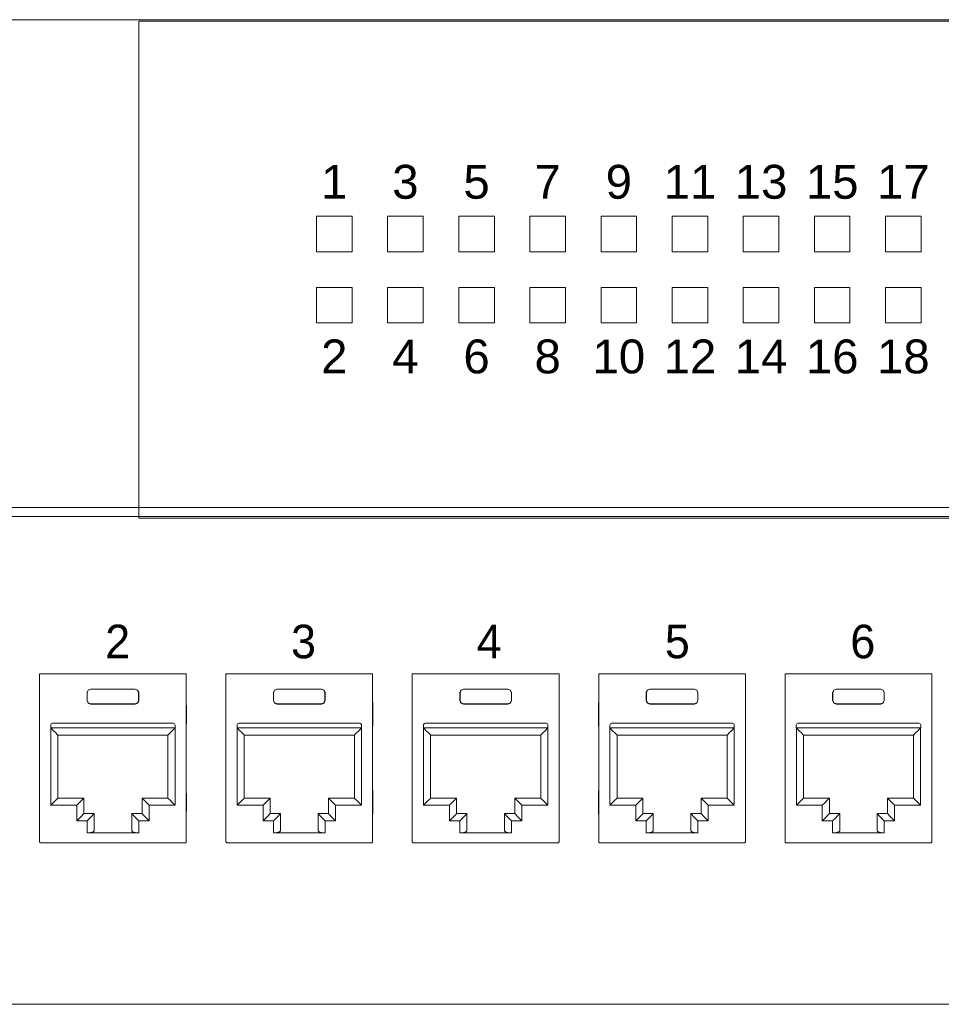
# Model space of a CAD drawing. Header units: millimetres. Extents: x 83969 to 164243, y -22860 to 4849.
# Tile 82 of 156: x 163436.43 to 163441.62, y -21366.27 to -21360.73. Entities that reach past the tile are written whole.
import ezdxf
from ezdxf.enums import TextEntityAlignment as Align

# ---------------------------------------------------------------- set-up
doc = ezdxf.new("R2010")
doc.units = ezdxf.units.MM
doc.layers.get('0').update_dxf_attribs({"color": 251, "lineweight": 0})
doc.styles.add('_LANSTER_01', font='romans.shx')
doc.styles.add('Arial10', font='arial.ttf', dxfattribs={"height": 10})

# ---------------------------------------------------------------- blocks, each defined once
blk = doc.blocks.new('Switch 24xGE')
at = {"color": 144}
for points in [[(-306.45, 0), (0, 0), (0, 27.955), (-306.45, 27.955)], [(-262.449, 16.898), (-260.449, 16.898), (-260.449, 14.898), (-262.449, 14.898)], [(-258.449, 16.898), (-256.449, 16.898), (-256.449, 14.898), (-258.449, 14.898)], [(-254.449, 16.898), (-252.449, 16.898), (-252.449, 14.898), (-254.449, 14.898)], [(-250.449, 16.898), (-248.449, 16.898), (-248.449, 14.898), (-250.449, 14.898)], [(-246.449, 16.898), (-244.449, 16.898), (-244.449, 14.898), (-246.449, 14.898)], [(-242.449, 16.898), (-240.449, 16.898), (-240.449, 14.898), (-242.449, 14.898)], [(-238.449, 16.898), (-236.449, 16.898), (-236.449, 14.898), (-238.449, 14.898)], [(-234.449, 16.898), (-232.449, 16.898), (-232.449, 14.898), (-234.449, 14.898)], [(-230.449, 16.898), (-228.449, 16.898), (-228.449, 14.898), (-230.449, 14.898)], [(-262.449, 12.898), (-260.449, 12.898), (-260.449, 10.898), (-262.449, 10.898)], [(-258.449, 12.898), (-256.449, 12.898), (-256.449, 10.898), (-258.449, 10.898)], [(-254.449, 12.898), (-252.449, 12.898), (-252.449, 10.898), (-254.449, 10.898)], [(-250.449, 12.898), (-248.449, 12.898), (-248.449, 10.898), (-250.449, 10.898)], [(-246.449, 12.898), (-244.449, 12.898), (-244.449, 10.898), (-246.449, 10.898)], [(-242.449, 12.898), (-240.449, 12.898), (-240.449, 10.898), (-242.449, 10.898)], [(-238.449, 12.898), (-236.449, 12.898), (-236.449, 10.898), (-238.449, 10.898)], [(-234.449, 12.898), (-232.449, 12.898), (-232.449, 10.898), (-234.449, 10.898)], [(-230.449, 12.898), (-228.449, 12.898), (-228.449, 10.898), (-230.449, 10.898)]]:
    blk.add_lwpolyline(points, close=True, dxfattribs=at)
blk.add_lwpolyline([(-272.449, 27.876), (-34, 27.876), (-34, -0.079), (-272.449, -0.079)], close=True)
at = {"color": 144, "style": 'Arial10'}
for s, p in [('1', (-261.449, 17.883)), ('3', (-257.449, 17.883)), ('5', (-253.449, 17.883)), ('7', (-249.449, 17.883)), ('9', (-245.449, 17.883)), ('11', (-241.449, 17.883)), ('13', (-237.449, 17.883)), ('15', (-233.449, 17.883)), ('17', (-229.449, 17.883)), ('2', (-261.449, 8.058)), ('6', (-253.449, 8.058)), ('8', (-249.449, 8.058)), ('10', (-245.449, 8.058)), ('12', (-241.449, 8.058)), ('16', (-233.449, 8.058)), ('18', (-229.449, 8.058)), ('4', (-257.449, 8.058)), ('14', (-237.449, 8.058))]:
    blk.add_text(s, height=1.905, dxfattribs=at).set_placement(p, align=Align.CENTER)
blk = doc.blocks.new('Panel modularny_24_port_1U')
at = {"color": 0}
for p, q in [((48.895, 4.445), (0, 4.445)), ((0, 0), (48.895, 0))]:
    blk.add_line(p, q, dxfattribs=at)
at = {"color": 0, "linetype": 'Continuous'}
for p, q in [((4.7793, 2.9564), (4.7982, 2.9564)), ((4.7793, 2.9564), (4.7793, 1.4553)), ((4.7982, 2.9564), (4.8013, 2.9564)), ((4.8013, 2.9564), (4.8087, 2.9564)), ((6.0618, 2.9564), (4.8087, 2.9564)), ((6.0692, 2.9564), (6.0618, 2.9564)), ((6.0723, 2.9564), (6.0692, 2.9564)), ((6.0912, 2.9564), (6.0723, 2.9564)), ((6.0912, 2.9564), (6.0912, 1.4553)), ((6.4462, 2.9564), (6.4651, 2.9564)), ((6.4462, 2.9564), (6.4462, 1.4553)), ((6.4651, 2.9564), (6.4682, 2.9564)), ((6.4682, 2.9564), (6.4756, 2.9564)), ((7.7287, 2.9564), (6.4756, 2.9564)), ((7.7361, 2.9564), (7.7287, 2.9564)), ((7.7392, 2.9564), (7.7361, 2.9564)), ((7.7581, 2.9564), (7.7392, 2.9564)), ((7.7581, 2.9564), (7.7581, 1.4553)), ((8.113, 2.9564), (8.1319, 2.9564)), ((8.113, 2.9564), (8.113, 1.4553)), ((8.1319, 2.9564), (8.1351, 2.9564)), ((8.1351, 2.9564), (8.1424, 2.9564)), ((9.3956, 2.9564), (8.1424, 2.9564)), ((9.4029, 2.9564), (9.3956, 2.9564)), ((9.4061, 2.9564), (9.4029, 2.9564)), ((9.425, 2.9564), (9.4061, 2.9564)), ((9.425, 2.9564), (9.425, 1.4553)), ((9.7799, 2.9564), (9.7988, 2.9564)), ((9.7799, 2.9564), (9.7799, 1.4553)), ((9.7988, 2.9564), (9.8019, 2.9564)), ((9.8019, 2.9564), (9.8093, 2.9564)), ((11.0625, 2.9564), (9.8093, 2.9564)), ((11.0698, 2.9564), (11.0625, 2.9564)), ((11.073, 2.9564), (11.0698, 2.9564)), ((11.0919, 2.9564), (11.073, 2.9564)), ((11.0919, 2.9564), (11.0919, 1.4553)), ((11.4468, 2.9564), (11.4657, 2.9564)), ((11.4468, 2.9564), (11.4468, 1.4553)), ((11.4657, 2.9564), (11.4688, 2.9564)), ((11.4688, 2.9564), (11.4762, 2.9564)), ((12.7293, 2.9564), (11.4762, 2.9564)), ((12.7367, 2.9564), (12.7293, 2.9564)), ((12.7398, 2.9564), (12.7367, 2.9564)), ((12.7587, 2.9564), (12.7398, 2.9564)), ((12.7587, 2.9564), (12.7587, 1.4553)), ((5.2135, 2.8107), (5.2357, 2.8199)), ((5.2357, 2.8199), (5.6348, 2.8199)), ((5.2357, 2.8199), (5.2372, 2.8184)), ((5.6348, 2.8199), (5.6333, 2.8184)), ((5.657, 2.8107), (5.6348, 2.8199)), ((6.8803, 2.8107), (6.9026, 2.8199)), ((6.9026, 2.8199), (7.3016, 2.8199)), ((6.9026, 2.8199), (6.9041, 2.8184)), ((7.3016, 2.8199), (7.3002, 2.8184)), ((7.3239, 2.8107), (7.3016, 2.8199)), ((8.5472, 2.8107), (8.5695, 2.8199)), ((8.5695, 2.8199), (8.9685, 2.8199)), ((8.5695, 2.8199), (8.571, 2.8184)), ((8.9685, 2.8199), (8.9671, 2.8184)), ((8.9908, 2.8107), (8.9685, 2.8199)), ((10.2141, 2.8107), (10.2364, 2.8199)), ((10.2364, 2.8199), (10.6354, 2.8199)), ((10.2364, 2.8199), (10.2378, 2.8184)), ((10.6354, 2.8199), (10.6339, 2.8184)), ((10.6577, 2.8107), (10.6354, 2.8199)), ((11.881, 2.8107), (11.9032, 2.8199)), ((11.9032, 2.8199), (12.3023, 2.8199)), ((11.9032, 2.8199), (11.9047, 2.8184)), ((12.3023, 2.8199), (12.3008, 2.8184)), ((12.3245, 2.8107), (12.3023, 2.8199)), ((5.2042, 2.7884), (5.2135, 2.8107)), ((5.2042, 2.717), (5.2042, 2.7884)), ((5.2057, 2.7869), (5.2042, 2.7884)), ((5.2149, 2.8092), (5.2057, 2.7869)), ((5.2057, 2.7184), (5.2057, 2.7869)), ((5.2372, 2.8184), (5.2149, 2.8092)), ((5.6333, 2.8184), (5.2372, 2.8184)), ((5.6333, 2.8184), (5.6556, 2.8092)), ((5.6556, 2.8092), (5.6648, 2.7869)), ((5.6663, 2.7884), (5.657, 2.8107)), ((5.6648, 2.7869), (5.6663, 2.7884)), ((5.6648, 2.7184), (5.6648, 2.7869)), ((5.6663, 2.717), (5.6663, 2.7884)), ((6.8711, 2.7884), (6.8803, 2.8107)), ((6.8711, 2.717), (6.8711, 2.7884)), ((6.8726, 2.7869), (6.8711, 2.7884)), ((6.8818, 2.8092), (6.8726, 2.7869)), ((6.8726, 2.7184), (6.8726, 2.7869)), ((6.9041, 2.8184), (6.8818, 2.8092)), ((7.3002, 2.8184), (6.9041, 2.8184)), ((7.3002, 2.8184), (7.3225, 2.8092)), ((7.3225, 2.8092), (7.3317, 2.7869)), ((7.3331, 2.7884), (7.3239, 2.8107)), ((7.3317, 2.7869), (7.3331, 2.7884)), ((7.3317, 2.7184), (7.3317, 2.7869)), ((7.3331, 2.717), (7.3331, 2.7884)), ((8.538, 2.7884), (8.5472, 2.8107)), ((8.538, 2.717), (8.538, 2.7884)), ((8.5395, 2.7869), (8.538, 2.7884)), ((8.5487, 2.8092), (8.5395, 2.7869)), ((8.5395, 2.7184), (8.5395, 2.7869)), ((8.571, 2.8184), (8.5487, 2.8092)), ((8.9671, 2.8184), (8.571, 2.8184)), ((8.9671, 2.8184), (8.9893, 2.8092)), ((8.9893, 2.8092), (8.9986, 2.7869)), ((9, 2.7884), (8.9908, 2.8107)), ((8.9986, 2.7869), (9, 2.7884)), ((8.9986, 2.7184), (8.9986, 2.7869)), ((9, 2.717), (9, 2.7884)), ((10.2049, 2.7884), (10.2141, 2.8107)), ((10.2049, 2.717), (10.2049, 2.7884)), ((10.2063, 2.7869), (10.2049, 2.7884)), ((10.2156, 2.8092), (10.2063, 2.7869)), ((10.2063, 2.7184), (10.2063, 2.7869)), ((10.2378, 2.8184), (10.2156, 2.8092)), ((10.6339, 2.8184), (10.2378, 2.8184)), ((10.6339, 2.8184), (10.6562, 2.8092)), ((10.6562, 2.8092), (10.6654, 2.7869)), ((10.6669, 2.7884), (10.6577, 2.8107)), ((10.6654, 2.7869), (10.6669, 2.7884)), ((10.6654, 2.7184), (10.6654, 2.7869)), ((10.6669, 2.717), (10.6669, 2.7884)), ((11.8717, 2.7884), (11.881, 2.8107)), ((11.8717, 2.717), (11.8717, 2.7884)), ((11.8732, 2.7869), (11.8717, 2.7884)), ((11.8824, 2.8092), (11.8732, 2.7869)), ((11.8732, 2.7184), (11.8732, 2.7869)), ((11.9047, 2.8184), (11.8824, 2.8092)), ((12.3008, 2.8184), (11.9047, 2.8184)), ((12.3008, 2.8184), (12.3231, 2.8092)), ((12.3231, 2.8092), (12.3323, 2.7869)), ((12.3338, 2.7884), (12.3245, 2.8107)), ((12.3323, 2.7869), (12.3338, 2.7884)), ((12.3323, 2.7184), (12.3323, 2.7869)), ((12.3338, 2.717), (12.3338, 2.7884)), ((4.7786, 2.6904), (4.7784, 2.662)), ((4.7784, 2.662), (4.7784, 2.5255)), ((4.7793, 2.7126), (4.7786, 2.6904)), ((5.2057, 2.7184), (5.2042, 2.717)), ((5.2135, 2.6947), (5.2042, 2.717)), ((5.2057, 2.7184), (5.2149, 2.6962)), ((5.2357, 2.6855), (5.2135, 2.6947)), ((5.2149, 2.6962), (5.2372, 2.687)), ((5.2372, 2.687), (5.2357, 2.6855)), ((5.2357, 2.6855), (5.6348, 2.6855)), ((5.6333, 2.687), (5.2372, 2.687)), ((5.6556, 2.6962), (5.6333, 2.687)), ((5.6333, 2.687), (5.6348, 2.6855)), ((5.6348, 2.6855), (5.657, 2.6947)), ((5.6648, 2.7184), (5.6556, 2.6962)), ((5.657, 2.6947), (5.6663, 2.717)), ((5.6648, 2.7184), (5.6663, 2.717)), ((6.0919, 2.6904), (6.0912, 2.7126)), ((6.0921, 2.662), (6.0919, 2.6904)), ((6.0921, 2.662), (6.0921, 2.5255)), ((6.4455, 2.6904), (6.4452, 2.662)), ((6.4452, 2.662), (6.4452, 2.5255)), ((6.4462, 2.7126), (6.4455, 2.6904)), ((6.8726, 2.7184), (6.8711, 2.717)), ((6.8803, 2.6947), (6.8711, 2.717)), ((6.8726, 2.7184), (6.8818, 2.6962)), ((6.9026, 2.6855), (6.8803, 2.6947)), ((6.8818, 2.6962), (6.9041, 2.687)), ((6.9041, 2.687), (6.9026, 2.6855)), ((6.9026, 2.6855), (7.3016, 2.6855)), ((7.3002, 2.687), (6.9041, 2.687)), ((7.3225, 2.6962), (7.3002, 2.687)), ((7.3002, 2.687), (7.3016, 2.6855)), ((7.3016, 2.6855), (7.3239, 2.6947)), ((7.3317, 2.7184), (7.3225, 2.6962)), ((7.3239, 2.6947), (7.3331, 2.717)), ((7.3317, 2.7184), (7.3331, 2.717)), ((7.7588, 2.6904), (7.7581, 2.7126)), ((7.759, 2.662), (7.7588, 2.6904)), ((7.759, 2.662), (7.759, 2.5255)), ((8.1124, 2.6904), (8.1121, 2.662)), ((8.1121, 2.662), (8.1121, 2.5255)), ((8.113, 2.7126), (8.1124, 2.6904)), ((8.5395, 2.7184), (8.538, 2.717)), ((8.5472, 2.6947), (8.538, 2.717)), ((8.5395, 2.7184), (8.5487, 2.6962)), ((8.5695, 2.6855), (8.5472, 2.6947)), ((8.5487, 2.6962), (8.571, 2.687)), ((8.571, 2.687), (8.5695, 2.6855)), ((8.5695, 2.6855), (8.9685, 2.6855)), ((8.9671, 2.687), (8.571, 2.687)), ((8.9893, 2.6962), (8.9671, 2.687)), ((8.9671, 2.687), (8.9685, 2.6855)), ((8.9685, 2.6855), (8.9908, 2.6947)), ((8.9986, 2.7184), (8.9893, 2.6962)), ((8.9908, 2.6947), (9, 2.717)), ((8.9986, 2.7184), (9, 2.717)), ((9.4256, 2.6904), (9.425, 2.7126)), ((9.4259, 2.662), (9.4256, 2.6904)), ((9.4259, 2.662), (9.4259, 2.5255)), ((9.7792, 2.6904), (9.779, 2.662)), ((9.779, 2.662), (9.779, 2.5255)), ((9.7799, 2.7126), (9.7792, 2.6904)), ((10.2063, 2.7184), (10.2049, 2.717)), ((10.2141, 2.6947), (10.2049, 2.717)), ((10.2063, 2.7184), (10.2156, 2.6962)), ((10.2364, 2.6855), (10.2141, 2.6947)), ((10.2156, 2.6962), (10.2378, 2.687)), ((10.2378, 2.687), (10.2364, 2.6855)), ((10.2364, 2.6855), (10.6354, 2.6855)), ((10.6339, 2.687), (10.2378, 2.687)), ((10.6562, 2.6962), (10.6339, 2.687)), ((10.6339, 2.687), (10.6354, 2.6855)), ((10.6354, 2.6855), (10.6577, 2.6947)), ((10.6654, 2.7184), (10.6562, 2.6962)), ((10.6577, 2.6947), (10.6669, 2.717)), ((10.6654, 2.7184), (10.6669, 2.717)), ((11.0925, 2.6904), (11.0919, 2.7126)), ((11.0928, 2.662), (11.0925, 2.6904)), ((11.0928, 2.662), (11.0928, 2.5255)), ((11.4461, 2.6904), (11.4459, 2.662)), ((11.4459, 2.662), (11.4459, 2.5255)), ((11.4468, 2.7126), (11.4461, 2.6904)), ((11.8732, 2.7184), (11.8717, 2.717)), ((11.881, 2.6947), (11.8717, 2.717)), ((11.8732, 2.7184), (11.8824, 2.6962)), ((11.9032, 2.6855), (11.881, 2.6947)), ((11.8824, 2.6962), (11.9047, 2.687)), ((11.9047, 2.687), (11.9032, 2.6855)), ((11.9032, 2.6855), (12.3023, 2.6855)), ((12.3008, 2.687), (11.9047, 2.687)), ((12.3231, 2.6962), (12.3008, 2.687)), ((12.3008, 2.687), (12.3023, 2.6855)), ((12.3023, 2.6855), (12.3245, 2.6947)), ((12.3323, 2.7184), (12.3231, 2.6962)), ((12.3245, 2.6947), (12.3338, 2.717)), ((12.3323, 2.7184), (12.3338, 2.717)), ((12.7594, 2.6904), (12.7587, 2.7126)), ((12.7596, 2.662), (12.7594, 2.6904)), ((12.7596, 2.662), (12.7596, 2.5255)), ((4.7784, 2.5255), (4.7786, 2.4971)), ((4.7786, 2.4971), (4.7793, 2.4749)), ((4.8787, 2.4973), (4.8787, 2.4721)), ((5.9918, 2.4721), (4.8787, 2.4721)), ((4.8798, 2.4721), (4.9039, 2.4479)), ((4.8798, 1.7811), (4.8798, 2.4721)), ((5.975, 2.5141), (4.8955, 2.5141)), ((5.9907, 2.4721), (5.9666, 2.4479)), ((5.9907, 1.7811), (5.9907, 2.4721)), ((5.9918, 2.4973), (5.9918, 2.4721)), ((6.0912, 2.4749), (6.0919, 2.4971)), ((6.0919, 2.4971), (6.0921, 2.5255)), ((6.4452, 2.5255), (6.4455, 2.4971)), ((6.4455, 2.4971), (6.4462, 2.4749)), ((6.5456, 2.4973), (6.5456, 2.4721)), ((7.6587, 2.4721), (6.5456, 2.4721)), ((6.5467, 2.4721), (6.5708, 2.4479)), ((6.5467, 1.7811), (6.5467, 2.4721)), ((7.6419, 2.5141), (6.5624, 2.5141)), ((7.6576, 2.4721), (7.6335, 2.4479)), ((7.6576, 1.7811), (7.6576, 2.4721)), ((7.6587, 2.4973), (7.6587, 2.4721)), ((7.7581, 2.4749), (7.7588, 2.4971)), ((7.7588, 2.4971), (7.759, 2.5255)), ((8.1121, 2.5255), (8.1124, 2.4971)), ((8.1124, 2.4971), (8.113, 2.4749)), ((8.2125, 2.4973), (8.2125, 2.4721)), ((9.3255, 2.4721), (8.2125, 2.4721)), ((8.2135, 2.4721), (8.2376, 2.4479)), ((8.2135, 1.7811), (8.2135, 2.4721)), ((9.3087, 2.5141), (8.2293, 2.5141)), ((9.3245, 2.4721), (9.3004, 2.4479)), ((9.3245, 1.7811), (9.3245, 2.4721)), ((9.3255, 2.4973), (9.3255, 2.4721)), ((9.425, 2.4749), (9.4256, 2.4971)), ((9.4256, 2.4971), (9.4259, 2.5255)), ((9.779, 2.5255), (9.7792, 2.4971)), ((9.7792, 2.4971), (9.7799, 2.4749)), ((9.8794, 2.4973), (9.8794, 2.4721)), ((10.9924, 2.4721), (9.8794, 2.4721)), ((9.8804, 2.4721), (9.9045, 2.4479)), ((9.8804, 1.7811), (9.8804, 2.4721)), ((10.9756, 2.5141), (9.8962, 2.5141)), ((10.9914, 2.4721), (10.9672, 2.4479)), ((10.9914, 1.7811), (10.9914, 2.4721)), ((10.9924, 2.4973), (10.9924, 2.4721)), ((11.0919, 2.4749), (11.0925, 2.4971)), ((11.0925, 2.4971), (11.0928, 2.5255)), ((11.4459, 2.5255), (11.4461, 2.4971)), ((11.4461, 2.4971), (11.4468, 2.4749)), ((11.5462, 2.4973), (11.5462, 2.4721)), ((12.6593, 2.4721), (11.5462, 2.4721)), ((11.5473, 2.4721), (11.5714, 2.4479)), ((11.5473, 1.7811), (11.5473, 2.4721)), ((12.6425, 2.5141), (11.563, 2.5141)), ((12.6582, 2.4721), (12.6341, 2.4479)), ((12.6582, 1.7811), (12.6582, 2.4721)), ((12.6593, 2.4973), (12.6593, 2.4721)), ((12.7587, 2.4749), (12.7594, 2.4971)), ((12.7594, 2.4971), (12.7596, 2.5255)), ((4.9039, 2.4479), (4.9243, 2.4275)), ((4.9243, 2.4275), (4.938, 2.4138)), ((4.938, 2.4138), (4.9428, 2.4091)), ((4.9428, 2.4091), (4.9428, 1.8441)), ((4.9428, 2.4091), (5.9277, 2.4091)), ((5.9325, 2.4138), (5.9277, 2.4091)), ((5.9277, 2.4091), (5.9277, 1.8441)), ((5.9462, 2.4275), (5.9325, 2.4138)), ((5.9666, 2.4479), (5.9462, 2.4275)), ((6.5708, 2.4479), (6.5912, 2.4275)), ((6.5912, 2.4275), (6.6049, 2.4138)), ((6.6049, 2.4138), (6.6097, 2.4091)), ((6.6097, 2.4091), (6.6097, 1.8441)), ((6.6097, 2.4091), (7.5946, 2.4091)), ((7.5994, 2.4138), (7.5946, 2.4091)), ((7.5946, 2.4091), (7.5946, 1.8441)), ((7.6131, 2.4275), (7.5994, 2.4138)), ((7.6335, 2.4479), (7.6131, 2.4275)), ((8.2376, 2.4479), (8.2581, 2.4275)), ((8.2581, 2.4275), (8.2717, 2.4138)), ((8.2717, 2.4138), (8.2765, 2.4091)), ((8.2765, 2.4091), (8.2765, 1.8441)), ((8.2765, 2.4091), (9.2615, 2.4091)), ((9.2663, 2.4138), (9.2615, 2.4091)), ((9.2615, 2.4091), (9.2615, 1.8441)), ((9.2799, 2.4275), (9.2663, 2.4138)), ((9.3004, 2.4479), (9.2799, 2.4275)), ((9.9045, 2.4479), (9.925, 2.4275)), ((9.925, 2.4275), (9.9386, 2.4138)), ((9.9386, 2.4138), (9.9434, 2.4091)), ((9.9434, 2.4091), (9.9434, 1.8441)), ((9.9434, 2.4091), (10.9284, 2.4091)), ((10.9332, 2.4138), (10.9284, 2.4091)), ((10.9284, 2.4091), (10.9284, 1.8441)), ((10.9468, 2.4275), (10.9332, 2.4138)), ((10.9672, 2.4479), (10.9468, 2.4275)), ((11.5714, 2.4479), (11.5918, 2.4275)), ((11.5918, 2.4275), (11.6055, 2.4138)), ((11.6055, 2.4138), (11.6103, 2.4091)), ((11.6103, 2.4091), (11.6103, 1.8441)), ((11.6103, 2.4091), (12.5952, 2.4091)), ((12.6, 2.4138), (12.5952, 2.4091)), ((12.5952, 2.4091), (12.5952, 1.8441)), ((12.6137, 2.4275), (12.6, 2.4138)), ((12.6341, 2.4479), (12.6137, 2.4275)), ((4.7786, 1.9036), (4.7784, 1.8752)), ((4.7784, 1.8752), (4.7784, 1.7387)), ((4.7793, 1.9259), (4.7786, 1.9036)), ((6.0919, 1.9036), (6.0912, 1.9259)), ((6.0921, 1.8752), (6.0919, 1.9036)), ((6.0921, 1.8752), (6.0921, 1.7387)), ((6.4455, 1.9036), (6.4452, 1.8752)), ((6.4452, 1.8752), (6.4452, 1.7387)), ((6.4462, 1.9259), (6.4455, 1.9036)), ((7.7588, 1.9036), (7.7581, 1.9259)), ((7.759, 1.8752), (7.7588, 1.9036)), ((7.759, 1.8752), (7.759, 1.7387)), ((8.1124, 1.9036), (8.1121, 1.8752)), ((8.1121, 1.8752), (8.1121, 1.7387)), ((8.113, 1.9259), (8.1124, 1.9036)), ((9.4256, 1.9036), (9.425, 1.9259)), ((9.4259, 1.8752), (9.4256, 1.9036)), ((9.4259, 1.8752), (9.4259, 1.7387)), ((9.7792, 1.9036), (9.779, 1.8752)), ((9.779, 1.8752), (9.779, 1.7387)), ((9.7799, 1.9259), (9.7792, 1.9036)), ((11.0925, 1.9036), (11.0919, 1.9259)), ((11.0928, 1.8752), (11.0925, 1.9036)), ((11.0928, 1.8752), (11.0928, 1.7387)), ((11.4461, 1.9036), (11.4459, 1.8752)), ((11.4459, 1.8752), (11.4459, 1.7387)), ((11.4468, 1.9259), (11.4461, 1.9036)), ((12.7594, 1.9036), (12.7587, 1.9259)), ((12.7596, 1.8752), (12.7594, 1.9036)), ((12.7596, 1.8752), (12.7596, 1.7387)), ((4.9039, 1.8052), (4.8798, 1.7811)), ((4.8798, 1.7811), (5.1118, 1.7811)), ((4.9243, 1.8257), (4.9039, 1.8052)), ((4.938, 1.8393), (4.9243, 1.8257)), ((4.9428, 1.8441), (4.938, 1.8393)), ((5.1748, 1.8441), (4.9428, 1.8441)), ((5.136, 1.8052), (5.1118, 1.7811)), ((5.1118, 1.7811), (5.1118, 1.6425)), ((5.1564, 1.8257), (5.136, 1.8052)), ((5.17, 1.8393), (5.1564, 1.8257)), ((5.1748, 1.8441), (5.17, 1.8393)), ((5.1748, 1.7055), (5.1748, 1.8441)), ((5.6957, 1.7055), (5.6957, 1.8441)), ((5.6957, 1.8441), (5.9277, 1.8441)), ((5.6957, 1.8441), (5.7005, 1.8393)), ((5.7005, 1.8393), (5.7141, 1.8257)), ((5.7141, 1.8257), (5.7346, 1.8052)), ((5.7346, 1.8052), (5.7587, 1.7811)), ((5.9907, 1.7811), (5.7587, 1.7811)), ((5.7587, 1.7811), (5.7587, 1.6425)), ((5.9277, 1.8441), (5.9325, 1.8393)), ((5.9325, 1.8393), (5.9462, 1.8257)), ((5.9462, 1.8257), (5.9666, 1.8052)), ((5.9666, 1.8052), (5.9907, 1.7811)), ((6.5708, 1.8052), (6.5467, 1.7811)), ((6.5467, 1.7811), (6.7787, 1.7811)), ((6.5912, 1.8257), (6.5708, 1.8052)), ((6.6049, 1.8393), (6.5912, 1.8257)), ((6.6097, 1.8441), (6.6049, 1.8393)), ((6.8417, 1.8441), (6.6097, 1.8441)), ((6.8028, 1.8052), (6.7787, 1.7811)), ((6.7787, 1.7811), (6.7787, 1.6425)), ((6.8233, 1.8257), (6.8028, 1.8052)), ((6.8369, 1.8393), (6.8233, 1.8257)), ((6.8417, 1.8441), (6.8369, 1.8393)), ((6.8417, 1.7055), (6.8417, 1.8441)), ((7.3625, 1.7055), (7.3625, 1.8441)), ((7.3625, 1.8441), (7.5946, 1.8441)), ((7.3625, 1.8441), (7.3673, 1.8393)), ((7.3673, 1.8393), (7.381, 1.8257)), ((7.381, 1.8257), (7.4014, 1.8052)), ((7.4014, 1.8052), (7.4255, 1.7811)), ((7.6576, 1.7811), (7.4255, 1.7811)), ((7.4255, 1.7811), (7.4255, 1.6425)), ((7.5946, 1.8441), (7.5994, 1.8393)), ((7.5994, 1.8393), (7.6131, 1.8257)), ((7.6131, 1.8257), (7.6335, 1.8052)), ((7.6335, 1.8052), (7.6576, 1.7811)), ((8.2376, 1.8052), (8.2135, 1.7811)), ((8.2135, 1.7811), (8.4456, 1.7811)), ((8.2581, 1.8257), (8.2376, 1.8052)), ((8.2717, 1.8393), (8.2581, 1.8257)), ((8.2765, 1.8441), (8.2717, 1.8393)), ((8.5086, 1.8441), (8.2765, 1.8441)), ((8.4697, 1.8052), (8.4456, 1.7811)), ((8.4456, 1.7811), (8.4456, 1.6425)), ((8.4901, 1.8257), (8.4697, 1.8052)), ((8.5038, 1.8393), (8.4901, 1.8257)), ((8.5086, 1.8441), (8.5038, 1.8393)), ((8.5086, 1.7055), (8.5086, 1.8441)), ((9.0294, 1.7055), (9.0294, 1.8441)), ((9.0294, 1.8441), (9.2615, 1.8441)), ((9.0294, 1.8441), (9.0342, 1.8393)), ((9.0342, 1.8393), (9.0479, 1.8257)), ((9.0479, 1.8257), (9.0683, 1.8052)), ((9.0683, 1.8052), (9.0924, 1.7811)), ((9.3245, 1.7811), (9.0924, 1.7811)), ((9.0924, 1.7811), (9.0924, 1.6425)), ((9.2615, 1.8441), (9.2663, 1.8393)), ((9.2663, 1.8393), (9.2799, 1.8257)), ((9.2799, 1.8257), (9.3004, 1.8052)), ((9.3004, 1.8052), (9.3245, 1.7811)), ((9.9045, 1.8052), (9.8804, 1.7811)), ((9.8804, 1.7811), (10.1125, 1.7811)), ((9.925, 1.8257), (9.9045, 1.8052)), ((9.9386, 1.8393), (9.925, 1.8257)), ((9.9434, 1.8441), (9.9386, 1.8393)), ((10.1755, 1.8441), (9.9434, 1.8441)), ((10.1366, 1.8052), (10.1125, 1.7811)), ((10.1125, 1.7811), (10.1125, 1.6425)), ((10.157, 1.8257), (10.1366, 1.8052)), ((10.1707, 1.8393), (10.157, 1.8257)), ((10.1755, 1.8441), (10.1707, 1.8393)), ((10.1755, 1.7055), (10.1755, 1.8441)), ((10.6963, 1.7055), (10.6963, 1.8441)), ((10.6963, 1.8441), (10.9284, 1.8441)), ((10.6963, 1.8441), (10.7011, 1.8393)), ((10.7011, 1.8393), (10.7147, 1.8257)), ((10.7147, 1.8257), (10.7352, 1.8052)), ((10.7352, 1.8052), (10.7593, 1.7811)), ((10.9914, 1.7811), (10.7593, 1.7811)), ((10.7593, 1.7811), (10.7593, 1.6425)), ((10.9284, 1.8441), (10.9332, 1.8393)), ((10.9332, 1.8393), (10.9468, 1.8257)), ((10.9468, 1.8257), (10.9672, 1.8052)), ((10.9672, 1.8052), (10.9914, 1.7811)), ((11.5714, 1.8052), (11.5473, 1.7811)), ((11.5473, 1.7811), (11.7793, 1.7811)), ((11.5918, 1.8257), (11.5714, 1.8052)), ((11.6055, 1.8393), (11.5918, 1.8257)), ((11.6103, 1.8441), (11.6055, 1.8393)), ((11.8423, 1.8441), (11.6103, 1.8441)), ((11.8035, 1.8052), (11.7793, 1.7811)), ((11.7793, 1.7811), (11.7793, 1.6425)), ((11.8239, 1.8257), (11.8035, 1.8052)), ((11.8375, 1.8393), (11.8239, 1.8257)), ((11.8423, 1.8441), (11.8375, 1.8393)), ((11.8423, 1.7055), (11.8423, 1.8441)), ((12.3632, 1.7055), (12.3632, 1.8441)), ((12.3632, 1.8441), (12.5952, 1.8441)), ((12.3632, 1.8441), (12.368, 1.8393)), ((12.368, 1.8393), (12.3816, 1.8257)), ((12.3816, 1.8257), (12.4021, 1.8052)), ((12.4021, 1.8052), (12.4262, 1.7811)), ((12.6582, 1.7811), (12.4262, 1.7811)), ((12.4262, 1.7811), (12.4262, 1.6425)), ((12.5952, 1.8441), (12.6, 1.8393)), ((12.6, 1.8393), (12.6137, 1.8257)), ((12.6137, 1.8257), (12.6341, 1.8052)), ((12.6341, 1.8052), (12.6582, 1.7811)), ((4.7784, 1.7387), (4.7786, 1.7104)), ((4.7786, 1.7104), (4.7793, 1.6881)), ((5.136, 1.6666), (5.1564, 1.6871)), ((5.1564, 1.6871), (5.17, 1.7007)), ((5.17, 1.7007), (5.1748, 1.7055)), ((5.2672, 1.7055), (5.1748, 1.7055)), ((5.2284, 1.6666), (5.2488, 1.6871)), ((5.2488, 1.6871), (5.2625, 1.7007)), ((5.2625, 1.7007), (5.2672, 1.7055)), ((5.2672, 1.7055), (5.2672, 1.5517)), ((5.6033, 1.7055), (5.6957, 1.7055)), ((5.6033, 1.7055), (5.6033, 1.5517)), ((5.6081, 1.7007), (5.6033, 1.7055)), ((5.6217, 1.6871), (5.6081, 1.7007)), ((5.6422, 1.6666), (5.6217, 1.6871)), ((5.7005, 1.7007), (5.6957, 1.7055)), ((5.7141, 1.6871), (5.7005, 1.7007)), ((5.7346, 1.6666), (5.7141, 1.6871)), ((6.0912, 1.6881), (6.0919, 1.7104)), ((6.0919, 1.7104), (6.0921, 1.7387)), ((6.4452, 1.7387), (6.4455, 1.7104)), ((6.4455, 1.7104), (6.4462, 1.6881)), ((6.8028, 1.6666), (6.8233, 1.6871)), ((6.8233, 1.6871), (6.8369, 1.7007)), ((6.8369, 1.7007), (6.8417, 1.7055)), ((6.9341, 1.7055), (6.8417, 1.7055)), ((6.8952, 1.6666), (6.9157, 1.6871)), ((6.9157, 1.6871), (6.9293, 1.7007)), ((6.9293, 1.7007), (6.9341, 1.7055)), ((6.9341, 1.7055), (6.9341, 1.5517)), ((7.2701, 1.7055), (7.3625, 1.7055)), ((7.2701, 1.7055), (7.2701, 1.5517)), ((7.2749, 1.7007), (7.2701, 1.7055)), ((7.2886, 1.6871), (7.2749, 1.7007)), ((7.309, 1.6666), (7.2886, 1.6871)), ((7.3673, 1.7007), (7.3625, 1.7055)), ((7.381, 1.6871), (7.3673, 1.7007)), ((7.4014, 1.6666), (7.381, 1.6871)), ((7.7581, 1.6881), (7.7588, 1.7104)), ((7.7588, 1.7104), (7.759, 1.7387)), ((8.1121, 1.7387), (8.1124, 1.7104)), ((8.1124, 1.7104), (8.113, 1.6881)), ((8.4697, 1.6666), (8.4901, 1.6871)), ((8.4901, 1.6871), (8.5038, 1.7007)), ((8.5038, 1.7007), (8.5086, 1.7055)), ((8.601, 1.7055), (8.5086, 1.7055)), ((8.5621, 1.6666), (8.5825, 1.6871)), ((8.5825, 1.6871), (8.5962, 1.7007)), ((8.5962, 1.7007), (8.601, 1.7055)), ((8.601, 1.7055), (8.601, 1.5517)), ((8.937, 1.7055), (9.0294, 1.7055)), ((8.937, 1.7055), (8.937, 1.5517)), ((8.9418, 1.7007), (8.937, 1.7055)), ((8.9555, 1.6871), (8.9418, 1.7007)), ((8.9759, 1.6666), (8.9555, 1.6871)), ((9.0342, 1.7007), (9.0294, 1.7055)), ((9.0479, 1.6871), (9.0342, 1.7007)), ((9.0683, 1.6666), (9.0479, 1.6871)), ((9.425, 1.6881), (9.4256, 1.7104)), ((9.4256, 1.7104), (9.4259, 1.7387)), ((9.779, 1.7387), (9.7792, 1.7104)), ((9.7792, 1.7104), (9.7799, 1.6881)), ((10.1366, 1.6666), (10.157, 1.6871)), ((10.157, 1.6871), (10.1707, 1.7007)), ((10.1707, 1.7007), (10.1755, 1.7055)), ((10.2679, 1.7055), (10.1755, 1.7055)), ((10.229, 1.6666), (10.2494, 1.6871)), ((10.2494, 1.6871), (10.2631, 1.7007)), ((10.2631, 1.7007), (10.2679, 1.7055)), ((10.2679, 1.7055), (10.2679, 1.5517)), ((10.6039, 1.7055), (10.6963, 1.7055)), ((10.6039, 1.7055), (10.6039, 1.5517)), ((10.6087, 1.7007), (10.6039, 1.7055)), ((10.6223, 1.6871), (10.6087, 1.7007)), ((10.6428, 1.6666), (10.6223, 1.6871)), ((10.7011, 1.7007), (10.6963, 1.7055)), ((10.7147, 1.6871), (10.7011, 1.7007)), ((10.7352, 1.6666), (10.7147, 1.6871)), ((11.0919, 1.6881), (11.0925, 1.7104)), ((11.0925, 1.7104), (11.0928, 1.7387)), ((11.4459, 1.7387), (11.4461, 1.7104)), ((11.4461, 1.7104), (11.4468, 1.6881)), ((11.8035, 1.6666), (11.8239, 1.6871)), ((11.8239, 1.6871), (11.8375, 1.7007)), ((11.8375, 1.7007), (11.8423, 1.7055)), ((11.9347, 1.7055), (11.8423, 1.7055)), ((11.8959, 1.6666), (11.9163, 1.6871)), ((11.9163, 1.6871), (11.93, 1.7007)), ((11.93, 1.7007), (11.9347, 1.7055)), ((11.9347, 1.7055), (11.9347, 1.5517)), ((12.2708, 1.7055), (12.3632, 1.7055)), ((12.2708, 1.7055), (12.2708, 1.5517)), ((12.2756, 1.7007), (12.2708, 1.7055)), ((12.2892, 1.6871), (12.2756, 1.7007)), ((12.3097, 1.6666), (12.2892, 1.6871)), ((12.368, 1.7007), (12.3632, 1.7055)), ((12.3816, 1.6871), (12.368, 1.7007)), ((12.4021, 1.6666), (12.3816, 1.6871)), ((12.7587, 1.6881), (12.7594, 1.7104)), ((12.7594, 1.7104), (12.7596, 1.7387)), ((5.1118, 1.6425), (5.136, 1.6666)), ((5.1118, 1.6425), (5.2042, 1.6425)), ((5.2042, 1.6425), (5.2284, 1.6666)), ((5.2042, 1.5349), (5.2042, 1.6425)), ((5.6663, 1.6425), (5.6422, 1.6666)), ((5.7587, 1.6425), (5.6663, 1.6425)), ((5.6663, 1.5349), (5.6663, 1.6425)), ((5.7587, 1.6425), (5.7346, 1.6666)), ((6.7787, 1.6425), (6.8028, 1.6666)), ((6.7787, 1.6425), (6.8711, 1.6425)), ((6.8711, 1.6425), (6.8952, 1.6666)), ((6.8711, 1.5349), (6.8711, 1.6425)), ((7.3331, 1.6425), (7.309, 1.6666)), ((7.4255, 1.6425), (7.3331, 1.6425)), ((7.3331, 1.5349), (7.3331, 1.6425)), ((7.4255, 1.6425), (7.4014, 1.6666)), ((8.4456, 1.6425), (8.4697, 1.6666)), ((8.4456, 1.6425), (8.538, 1.6425)), ((8.538, 1.6425), (8.5621, 1.6666)), ((8.538, 1.5349), (8.538, 1.6425)), ((9, 1.6425), (8.9759, 1.6666)), ((9.0924, 1.6425), (9, 1.6425)), ((9, 1.5349), (9, 1.6425)), ((9.0924, 1.6425), (9.0683, 1.6666)), ((10.1125, 1.6425), (10.1366, 1.6666)), ((10.1125, 1.6425), (10.2049, 1.6425)), ((10.2049, 1.6425), (10.229, 1.6666)), ((10.2049, 1.5349), (10.2049, 1.6425)), ((10.6669, 1.6425), (10.6428, 1.6666)), ((10.7593, 1.6425), (10.6669, 1.6425)), ((10.6669, 1.5349), (10.6669, 1.6425)), ((10.7593, 1.6425), (10.7352, 1.6666)), ((11.7793, 1.6425), (11.8035, 1.6666)), ((11.7793, 1.6425), (11.8717, 1.6425)), ((11.8717, 1.6425), (11.8959, 1.6666)), ((11.8717, 1.5349), (11.8717, 1.6425)), ((12.3338, 1.6425), (12.3097, 1.6666)), ((12.4262, 1.6425), (12.3338, 1.6425)), ((12.3338, 1.5349), (12.3338, 1.6425)), ((12.4262, 1.6425), (12.4021, 1.6666)), ((5.2357, 1.5371), (5.2042, 1.5349)), ((5.6663, 1.5349), (5.2042, 1.5349)), ((5.2588, 1.5433), (5.2357, 1.5371)), ((5.2672, 1.5517), (5.2588, 1.5433)), ((5.6033, 1.5517), (5.6117, 1.5433)), ((5.6117, 1.5433), (5.6348, 1.5371)), ((5.6348, 1.5371), (5.6663, 1.5349)), ((6.9026, 1.5371), (6.8711, 1.5349)), ((7.3331, 1.5349), (6.8711, 1.5349)), ((6.9257, 1.5433), (6.9026, 1.5371)), ((6.9341, 1.5517), (6.9257, 1.5433)), ((7.2701, 1.5517), (7.2786, 1.5433)), ((7.2786, 1.5433), (7.3016, 1.5371)), ((7.3016, 1.5371), (7.3331, 1.5349)), ((8.5695, 1.5371), (8.538, 1.5349)), ((9, 1.5349), (8.538, 1.5349)), ((8.5926, 1.5433), (8.5695, 1.5371)), ((8.601, 1.5517), (8.5926, 1.5433)), ((8.937, 1.5517), (8.9455, 1.5433)), ((8.9455, 1.5433), (8.9685, 1.5371)), ((8.9685, 1.5371), (9, 1.5349)), ((10.2364, 1.5371), (10.2049, 1.5349)), ((10.6669, 1.5349), (10.2049, 1.5349)), ((10.2594, 1.5433), (10.2364, 1.5371)), ((10.2679, 1.5517), (10.2594, 1.5433)), ((10.6039, 1.5517), (10.6123, 1.5433)), ((10.6123, 1.5433), (10.6354, 1.5371)), ((10.6354, 1.5371), (10.6669, 1.5349)), ((11.9032, 1.5371), (11.8717, 1.5349)), ((12.3338, 1.5349), (11.8717, 1.5349)), ((11.9263, 1.5433), (11.9032, 1.5371)), ((11.9347, 1.5517), (11.9263, 1.5433)), ((12.2708, 1.5517), (12.2792, 1.5433)), ((12.2792, 1.5433), (12.3023, 1.5371)), ((12.3023, 1.5371), (12.3338, 1.5349)), ((4.7793, 1.4551), (4.7793, 1.4553)), ((4.7793, 1.4551), (4.7793, 1.4548)), ((4.7793, 1.4548), (4.7793, 1.4541)), ((4.7793, 1.4541), (4.7795, 1.4528)), ((4.7795, 1.4528), (4.7809, 1.4495)), ((4.7809, 1.4495), (4.7832, 1.4469)), ((4.7832, 1.4469), (4.7863, 1.4452)), ((4.7863, 1.4452), (4.7898, 1.4446)), ((4.7898, 1.4446), (4.7898, 1.4446)), ((4.7898, 1.4446), (6.0807, 1.4446)), ((6.0842, 1.4452), (6.0807, 1.4446)), ((6.0807, 1.4446), (6.0807, 1.4446)), ((6.0873, 1.4469), (6.0842, 1.4452)), ((6.0896, 1.4495), (6.0873, 1.4469)), ((6.091, 1.4528), (6.0896, 1.4495)), ((6.0912, 1.4541), (6.091, 1.4528)), ((6.0912, 1.4551), (6.0912, 1.4553)), ((6.0912, 1.4551), (6.0912, 1.4548)), ((6.0912, 1.4548), (6.0912, 1.4541)), ((6.4462, 1.4551), (6.4462, 1.4553)), ((6.4462, 1.4551), (6.4462, 1.4548)), ((6.4462, 1.4548), (6.4462, 1.4541)), ((6.4462, 1.4541), (6.4464, 1.4528)), ((6.4464, 1.4528), (6.4478, 1.4495)), ((6.4478, 1.4495), (6.4501, 1.4469)), ((6.4501, 1.4469), (6.4532, 1.4452)), ((6.4532, 1.4452), (6.4567, 1.4446)), ((6.4567, 1.4446), (6.4567, 1.4446)), ((6.4567, 1.4446), (7.7476, 1.4446)), ((7.7511, 1.4452), (7.7476, 1.4446)), ((7.7476, 1.4446), (7.7476, 1.4446)), ((7.7541, 1.4469), (7.7511, 1.4452)), ((7.7565, 1.4495), (7.7541, 1.4469)), ((7.7578, 1.4528), (7.7565, 1.4495)), ((7.758, 1.4541), (7.7578, 1.4528)), ((7.7581, 1.4548), (7.758, 1.4541)), ((7.7581, 1.4551), (7.7581, 1.4553)), ((7.7581, 1.4551), (7.7581, 1.4548)), ((8.113, 1.4551), (8.113, 1.4553)), ((8.113, 1.4551), (8.113, 1.4548)), ((8.113, 1.4548), (8.1131, 1.4541)), ((8.1131, 1.4541), (8.1133, 1.4528)), ((8.1133, 1.4528), (8.1147, 1.4495)), ((8.1147, 1.4495), (8.117, 1.4469)), ((8.117, 1.4469), (8.1201, 1.4452)), ((8.1201, 1.4452), (8.1235, 1.4446)), ((8.1235, 1.4446), (8.1235, 1.4446)), ((8.1235, 1.4446), (9.4145, 1.4446)), ((9.4179, 1.4452), (9.4145, 1.4446)), ((9.4145, 1.4446), (9.4145, 1.4446)), ((9.421, 1.4469), (9.4179, 1.4452)), ((9.4234, 1.4495), (9.421, 1.4469)), ((9.4247, 1.4528), (9.4234, 1.4495)), ((9.4249, 1.4541), (9.4247, 1.4528)), ((9.425, 1.4548), (9.4249, 1.4541)), ((9.425, 1.4551), (9.425, 1.4553)), ((9.425, 1.4551), (9.425, 1.4548)), ((9.7799, 1.4551), (9.7799, 1.4553)), ((9.7799, 1.4551), (9.7799, 1.4548)), ((9.7799, 1.4548), (9.78, 1.4541)), ((9.78, 1.4541), (9.7802, 1.4528)), ((9.7802, 1.4528), (9.7815, 1.4495)), ((9.7815, 1.4495), (9.7839, 1.4469)), ((9.7839, 1.4469), (9.7869, 1.4452)), ((9.7869, 1.4452), (9.7904, 1.4446)), ((9.7904, 1.4446), (9.7904, 1.4446)), ((9.7904, 1.4446), (11.0814, 1.4446)), ((11.0848, 1.4452), (11.0814, 1.4446)), ((11.0814, 1.4446), (11.0814, 1.4446)), ((11.0879, 1.4469), (11.0848, 1.4452)), ((11.0902, 1.4495), (11.0879, 1.4469)), ((11.0916, 1.4528), (11.0902, 1.4495)), ((11.0918, 1.4541), (11.0916, 1.4528)), ((11.0919, 1.4548), (11.0918, 1.4541)), ((11.0919, 1.4551), (11.0919, 1.4553)), ((11.0919, 1.4551), (11.0919, 1.4548)), ((11.4468, 1.4551), (11.4468, 1.4553)), ((11.4468, 1.4551), (11.4468, 1.4548)), ((11.4468, 1.4548), (11.4468, 1.4541)), ((11.4468, 1.4541), (11.447, 1.4528)), ((11.447, 1.4528), (11.4484, 1.4495)), ((11.4484, 1.4495), (11.4507, 1.4469)), ((11.4507, 1.4469), (11.4538, 1.4452)), ((11.4538, 1.4452), (11.4573, 1.4446)), ((11.4573, 1.4446), (11.4573, 1.4446)), ((11.4573, 1.4446), (12.7482, 1.4446)), ((12.7517, 1.4452), (12.7482, 1.4446)), ((12.7482, 1.4446), (12.7482, 1.4446)), ((12.7548, 1.4469), (12.7517, 1.4452)), ((12.7571, 1.4495), (12.7548, 1.4469)), ((12.7585, 1.4528), (12.7571, 1.4495)), ((12.7587, 1.4541), (12.7585, 1.4528)), ((12.7587, 1.4551), (12.7587, 1.4553)), ((12.7587, 1.4551), (12.7587, 1.4548)), ((12.7587, 1.4548), (12.7587, 1.4541))]:
    blk.add_line(p, q, dxfattribs=at)
for centre, start, end in [((4.8955, 2.4973), 90, 180), ((5.975, 2.4973), 0, 90), ((6.5624, 2.4973), 90, 180), ((7.6419, 2.4973), 0, 90), ((8.2293, 2.4973), 90, 180), ((9.3087, 2.4973), 0, 90), ((9.8962, 2.4973), 90, 180), ((10.9756, 2.4973), 0, 90), ((11.563, 2.4973), 90, 180), ((12.6425, 2.4973), 0, 90)]:
    blk.add_arc(centre, 0.0168, start, end, dxfattribs=at)
at = {"color": 0, "char_height": 0.3, "attachment_point": 1, "style": '_LANSTER_01'}
for s, insert in [('\\A1;{\\fHP Simplified|b0|i0|c238|p34;2}', (5.3663, 3.3959)), ('\\A1;{\\fHP Simplified|b0|i0|c238|p34;3}', (7.0285, 3.3959)), ('\\A1;{\\fHP Simplified|b0|i0|c238|p34;4}', (8.6888, 3.3959)), ('\\A1;{\\fHP Simplified|b0|i0|c238|p34;5}', (10.3713, 3.3959)), ('\\A1;{\\fHP Simplified|b0|i0|c238|p34;6}', (12.03, 3.3959))]:
    blk.add_mtext_dynamic_manual_height_columns(s, width=0.466049, gutter_width=6, heights=[0], dxfattribs=dict(at, insert=insert))

msp = doc.modelspace()

# ---------------------------------------------------------------- block references
for name, p, xscale, yscale, zscale in [('Switch 24xGE', (163464.3466, -21363.5278), 0.1, 0.1, 0.1), ('Panel modularny_24_port_1U', (163433.539, -21366.2713), 0.6288112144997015, 0.6288112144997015, 0.6288112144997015)]:
    msp.add_blockref(name, p, dxfattribs=dict(xscale=xscale, yscale=yscale, zscale=zscale))

doc.saveas('drawing.dxf')
